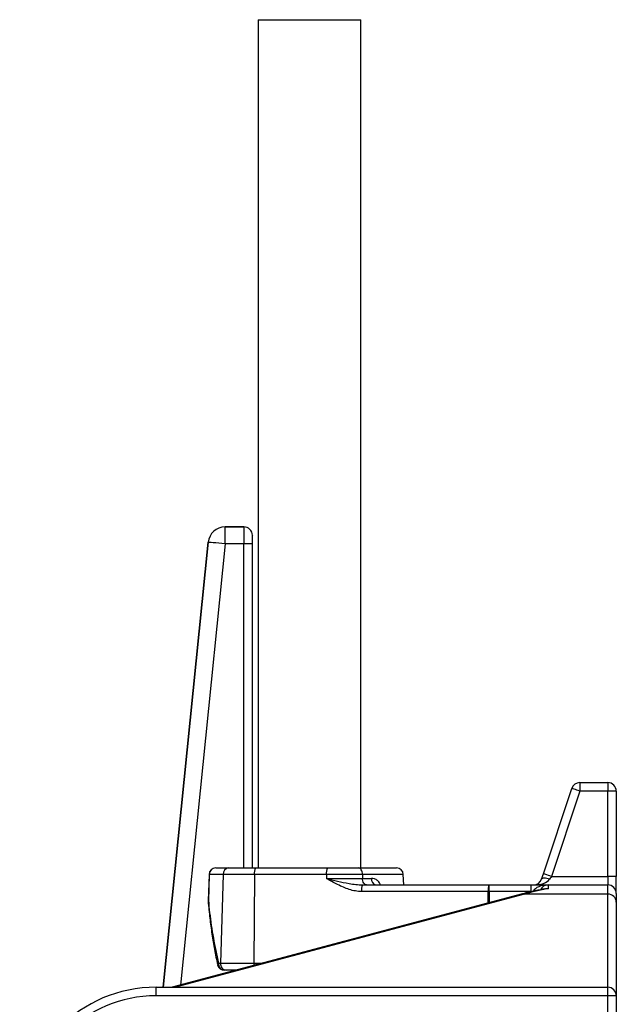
# Model space of a CAD drawing. Header units: millimetres. Extents: x 4189 to 16223, y 1378 to 18140.
# Tile 5 of 11: x 7214 to 8964, y 4978 to 7865. Entities that reach past the tile are written whole.
import ezdxf

# ---------------------------------------------------------------- set-up
doc = ezdxf.new("R2010")
doc.units = ezdxf.units.MM
doc.header["$LTSCALE"] = 5

msp = doc.modelspace()

# ---------------------------------------------------------------- linework, layer by layer
at = {"color": 7, "linetype": 'Continuous', "lineweight": 25}
for p, q in [((7913.7, 7864.9), (7913.7, 5377.8)), ((7913.7, 7864.9), (8215.2, 7864.9)), ((8215.2, 5377.8), (8215.2, 7864.9)), ((7817.2, 6327.8), (7817.2, 6377.8)), ((7817.2, 6377.8), (7872, 6377.8)), ((7817.2, 6377.8), (7817.2, 6377.8)), ((7872, 6377.8), (7817.2, 6377.8)), ((7872, 6377.8), (7872, 6377.8)), ((7897, 6352.8), (7897, 6352.8)), ((7897, 5377.8), (7897, 6352.8)), ((7767.4, 6332.9), (7635.3, 5027.8)), ((7767.5, 6332.8), (7767.4, 6332.9)), ((7871.6, 6327.8), (7817.2, 6327.8)), ((7896.5, 6327.8), (7871.6, 6327.8)), ((8750.5, 5360.7), (8833.8, 5610.7)), ((8857.5, 5602.8), (8774.2, 5352.8)), ((8857.5, 5627.8), (8939.5, 5627.8)), ((8857.5, 5627.8), (8857.5, 5602.8)), ((8939.5, 5602.8), (8857.5, 5602.8)), ((8939.5, 5627.8), (8939.5, 5602.8)), ((8964.5, 5602.8), (8939.5, 5602.8)), ((8939.5, 5352.8), (8939.5, 5602.8)), ((8964.5, 5602.8), (8964.5, 5352.8)), ((7789.9, 5377.8), (7827.6, 5377.8)), ((7827.6, 5377.8), (7906.3, 5377.8)), ((7906.3, 5377.8), (8117.6, 5377.8)), ((8117.6, 5377.8), (8208.3, 5377.8)), ((8208.3, 5377.8), (8319.7, 5377.8)), ((7769.9, 5358.5), (7767.2, 5282.5)), ((7811.2, 5358.5), (7770.7, 5358.5)), ((7811.2, 5358.5), (7803.7, 5098.5)), ((7902.9, 5358.5), (7811.2, 5358.5)), ((7902.9, 5358.5), (7901.4, 5098.5)), ((8114.2, 5358.5), (7902.9, 5358.5)), ((8114.2, 5358.5), (8114.2, 5347.1)), ((8220, 5358.5), (8114.2, 5358.5)), ((8114.2, 5347.1), (8220.2, 5347.1)), ((8220, 5358.5), (8220.2, 5347.1)), ((8220.2, 5347.1), (8246, 5347.1)), ((8340.8, 5327.8), (8339.7, 5358.5)), ((8774.2, 5352.8), (8939.5, 5352.8)), ((8939.5, 5352.8), (8939.5, 5327.8)), ((8964.5, 5352.8), (8939.5, 5352.8)), ((8964.5, 5302.8), (8964.5, 5352.8)), ((8220.3, 5327.8), (8591.8, 5327.8)), ((8591.8, 5308.5), (8591.8, 5327.8)), ((8591.8, 5327.8), (8714.5, 5327.8)), ((8714.5, 5308), (8714.5, 5327.8)), ((8714.5, 5327.8), (8764.5, 5327.8)), ((8764.5, 5327.8), (8764.5, 5316.7)), ((8764.5, 5327.8), (8939.5, 5327.8)), ((8939.5, 5300.8), (8939.5, 5327.8)), ((8689.1, 5301.7), (7662.1, 5027.8)), ((8588.5, 5308.5), (8216.9, 5308.5)), ((8714.5, 5308.5), (8591.8, 5308.5)), ((8939.5, 5300.8), (8695.5, 5300.8)), ((8939.5, 5027.8), (8939.5, 5300.8)), ((8964.5, 5302.8), (8964.5, 5277.5)), ((8964.5, 5277.5), (8964.5, 5002.8)), ((7797.9, 5098.5), (7803.7, 5098.5)), ((7803.7, 5098.5), (7901.4, 5098.5)), ((7820.2, 5077.8), (7814.7, 5077.8)), ((7849.6, 5077.8), (7820.2, 5077.8)), ((7614.5, 5002.8), (7614.5, 5027.8)), ((7614.5, 5027.8), (8939.5, 5027.8)), ((8939.5, 5002.8), (8939.5, 5027.8)), ((8939.5, 5002.8), (7614.5, 5002.8)), ((8964.5, 5002.8), (8939.5, 5002.8)), ((8939.5, 4293.1), (8939.5, 5002.8)), ((8964.5, 5002.8), (8964.5, 4293.1))]:
    msp.add_line(p, q, dxfattribs=at)
at = {"color": 8, "linetype": 'Continuous', "lineweight": 25}
for p, q in [((7635.3, 5027.8), (7767.5, 6332.8)), ((7817.2, 6327.8), (7686.2, 5034.2)), ((7871.6, 5377.8), (7871.6, 6327.8)), ((7896.5, 6327.8), (7896.5, 5377.8)), ((8339.7, 5358.5), (8220, 5358.5)), ((8695.5, 5300.8), (7671.7, 5027.8)), ((8588.4, 5274.8), (8588.5, 5308.5)), ((8591.8, 5308.5), (8591.8, 5275.7)), ((7901.4, 5098.5), (7927.2, 5098.5))]:
    msp.add_line(p, q, dxfattribs=at)
at = {"color": 7, "linetype": 'Continuous', "lineweight": 25, "flags": 128}
for points in [[(7817.2, 6327.8), (7807.6, 6328.8), (7798.4, 6329.7), (7789.8, 6330.6), (7782.3, 6331.3), (7776.1, 6332), (7771.5, 6332.4), (7768.6, 6332.7), (7767.5, 6332.8)], [(8857.5, 5602.8), (8852.9, 5604.3), (8848.4, 5605.8), (8844.3, 5607.2), (8840.7, 5608.4), (8837.8, 5609.4), (8835.6, 5610.1), (8834.2, 5610.6), (8833.8, 5610.7)], [(8220, 5358.5), (8219.7, 5362.3), (8219, 5365.9), (8217.9, 5369.3), (8216.4, 5372.2), (8214.7, 5374.6), (8212.7, 5376.3), (8210.5, 5377.4), (8208.3, 5377.8)], [(7770.7, 5358.5), (7769.2, 5318.5), (7767.9, 5282.5)], [(8232, 5327.8), (8229.7, 5328.2), (8227.6, 5329.3), (8225.6, 5331), (8223.8, 5333.4), (8222.4, 5336.3), (8221.2, 5339.7), (8220.5, 5343.3), (8220.2, 5347.1)], [(8745.2, 5344.9), (8746.9, 5350.1), (8748.7, 5355.4), (8750.5, 5360.7)], [(8768.9, 5344.9), (8764.5, 5346.1), (8760.3, 5346.9), (8756.4, 5347.5), (8752.9, 5347.7), (8750, 5347.5), (8747.6, 5346.9), (8746, 5346.1), (8745.2, 5344.9)], [(8774.2, 5352.8), (8769.5, 5354.3), (8765.1, 5355.8), (8761, 5357.2), (8757.4, 5358.4), (8754.5, 5359.4), (8752.3, 5360.1), (8750.9, 5360.6), (8750.5, 5360.7)], [(8774.2, 5352.8), (8772.4, 5350.1), (8770.6, 5347.5), (8768.9, 5344.9)], [(8588.5, 5308.5), (8588.9, 5308.5), (8589.3, 5308.5), (8589.8, 5308.5), (8590.2, 5308.5), (8590.6, 5308.5), (8591, 5308.5), (8591.4, 5308.5), (8591.8, 5308.5)]]:
    msp.add_lwpolyline(points, dxfattribs=at)
at = {"color": 8, "linetype": 'Continuous', "lineweight": 25, "flags": 128}
for points in [[(7770.7, 5358.5), (7769.9, 5358.5), (7769.9, 5358.5)], [(8689.1, 5301.7), (8692.1, 5301.9), (8695.5, 5300.8)], [(7767.9, 5282.5), (7767.2, 5282.5), (7767.1, 5282.5)], [(7767.9, 5282.5), (7767.2, 5280.7), (7767.2, 5280.1)], [(7901.4, 5098.5), (7901.4, 5094.5), (7901.6, 5091.7)]]:
    msp.add_lwpolyline(points, dxfattribs=at)
at = {"color": 7, "linetype": 'Continuous', "lineweight": 25}
for centre, radius, start, end in [((7817.2, 6327.8), 50, 90.0174, 174.1994), ((7872, 6352.8), 25, 0.0205, 89.9802), ((8857.5, 5602.8), 25, 90, 161.5651), ((8939.5, 5602.8), 25, 0, 90), ((7789.9, 5357.8), 20, 90, 177.9183), ((7790.3, 5358.2), 19.6, 91.1188, 179.1783), ((7829.5, 5359.6), 18.3, 95.9192, 183.3311), ((7934, 5363.1), 31.4, 152.0404, 188.348), ((8145.3, 5363.1), 31.4, 152.0404, 188.348), ((8319.7, 5357.8), 20, 2, 90), ((8263.3, 5344.9), 17.5, 172.6408, 257.3623), ((8721.5, 5352.8), 25, 270, 341.5651), ((8248, 5313.1), 31.4, 152.0371, 188.351), ((8619.6, 5313.1), 31.4, 152.0392, 188.3507), ((8764.5, 5302.8), 25, 90, 153.5494), ((8939.5, 5302.8), 25, 0, 90), ((8940.3, 5276.6), 24.2, 2.0677, 91.929), ((7787.1, 5281.8), 20, 177.92, 184.693), ((7814.7, 5097.8), 20, 192.6908, 270), ((7816.5, 5096.5), 18.7, 173.7367, 264.4123), ((7822.2, 5096.3), 18.6, 173.2319, 263.5963), ((7614.5, 4627.8), 400, 90, 180), ((8939.5, 5002.8), 25, 0, 90), ((7614.5, 4627.8), 375, 90, 180)]:
    msp.add_arc(centre, radius, start, end, dxfattribs=at)
at = {"color": 8, "linetype": 'Continuous', "lineweight": 25}
msp.add_arc((7800.4, 5093.9), 5.3, 119.0495, 184.9742, dxfattribs=at)
at = {"color": 7, "linetype": 'Continuous', "lineweight": 25}
for centre, major_axis, ratio, start_param, end_param in [((7817.2, 6327.8), (-33.5, 37.1), 0.999723, 5.548393, 7.017978), ((7872, 6327.8), (0, 50), 0.008728, 0.017453, 1.570796), ((7872, 6352.8), (17.7, 17.7), 0.999695, 5.497939, 7.068431), ((7897, 6327.8), (0, 25), 0.017455, 0.017453, 1.570796), ((8721.5, 5352.8), (50, 0), 0.5, 4.712389, 5.961435), ((8892, 4927.8), (544.4, 0), 0.734815, 1.807271, 1.94013)]:
    msp.add_ellipse(centre, major_axis=major_axis, ratio=ratio, start_param=start_param, end_param=end_param, dxfattribs=at)
at = {"color": 8, "linetype": 'Continuous', "lineweight": 25}
msp.add_ellipse((8764.5, 5302.8), major_axis=(45, 0), ratio=0.555556, start_param=1.570796, end_param=2.879759, dxfattribs=at)
at = {"color": 7, "linetype": 'Continuous', "lineweight": 25}
for points, knots in [([(8216.9, 5308.5), (8211, 5308.8), (8198.8, 5309.5), (8181.1, 5314.2), (8163.8, 5320.7), (8141.3, 5331.3), (8125, 5340.7), (8114.2, 5347.1), (8114.2, 5347.1)], [0, 0, 0, 0, 0.16162, 0.327237, 0.493715, 0.660325, 0.998625, 1, 1, 1, 1]), ([(8114.2, 5347.1), (8114.2, 5347.1), (8125, 5344.4), (8147, 5338.9), (8175.8, 5332.7), (8200.3, 5328.7), (8213.6, 5328.1), (8220.3, 5327.8)], [0, 0, 0, 0, 0.001552, 0.312699, 0.628615, 0.813596, 1, 1, 1, 1]), ([(8754.6, 5316), (8750.6, 5315.3), (8735.3, 5312.6), (8713.4, 5307.9), (8695.6, 5303.4), (8689.1, 5301.7)], [0, 0, 0, 0, 0.181552, 0.698243, 1, 1, 1, 1]), ([(7767.2, 5280.1), (7768, 5271.6), (7770.1, 5247.1), (7774.8, 5207.1), (7781.7, 5161.1), (7788.6, 5123.3), (7793.5, 5101), (7795.2, 5093.4)], [0, 0, 0, 0, 0.136882, 0.391211, 0.638339, 0.876685, 1, 1, 1, 1]), ([(7767.9, 5282.5), (7769.1, 5270.3), (7772.8, 5233.4), (7781.6, 5171.9), (7792.4, 5123), (7797.9, 5098.5)], [0, 0, 0, 0, 0.196491, 0.597642, 1, 1, 1, 1])]:
    msp.add_open_spline(points, degree=3, knots=knots, dxfattribs=at)
at = {"color": 8, "linetype": 'Continuous', "lineweight": 25}
for points, knots in [([(8273, 5327.8), (8272.4, 5329.2), (8270.4, 5334.5), (8264.2, 5341.1), (8255.5, 5346.3), (8249, 5346.8), (8246, 5347.1)], [0, 0, 0, 0, 0.11064, 0.406602, 0.724121, 1, 1, 1, 1]), ([(8751.6, 5315.5), (8753.5, 5316.2), (8757.5, 5317.9), (8762.1, 5317.2), (8764.5, 5316.7), (8764.5, 5316.7)], [0, 0, 0, 0, 0.464241, 0.994128, 1, 1, 1, 1]), ([(8764.5, 5316.7), (8764.4, 5316.7), (8761.1, 5316.8), (8757.9, 5316.3), (8754.6, 5315.7)], [0, 0, 0, 0, 0.013108, 1, 1, 1, 1])]:
    msp.add_open_spline(points, degree=3, knots=knots, dxfattribs=at)

doc.saveas('drawing.dxf')
